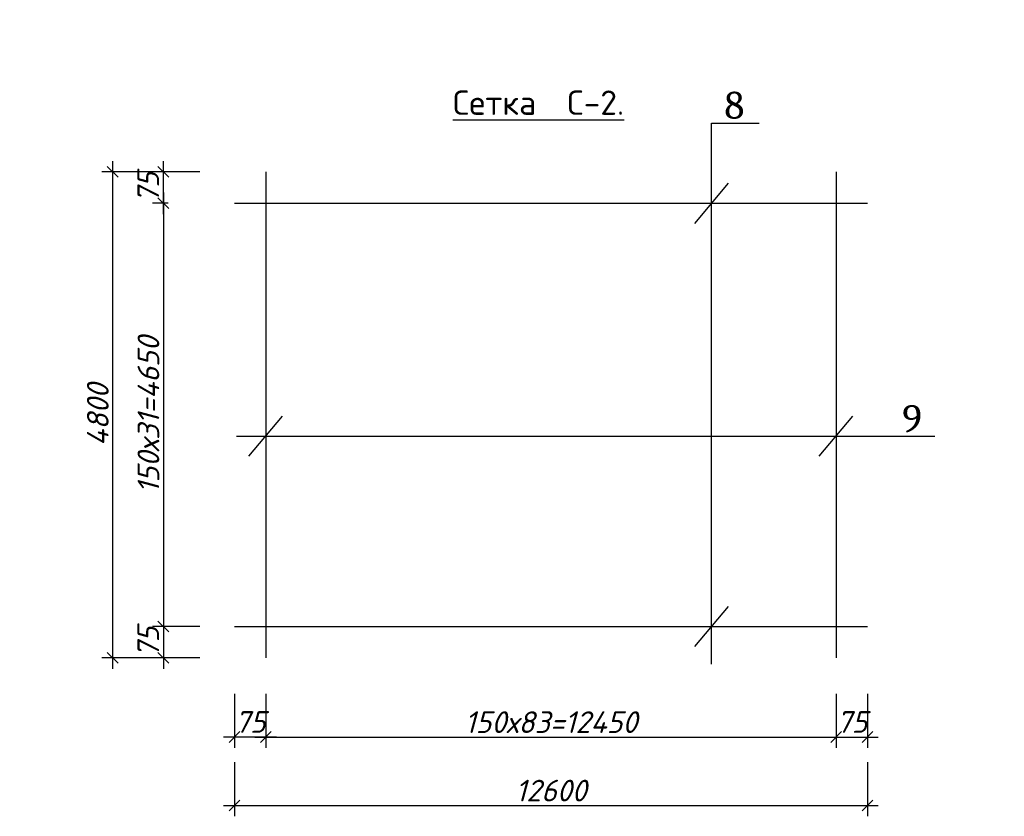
# Model space of a CAD drawing. Header units: millimetres. Extents: x -3143211 to -2549809, y 1060331 to 1341741.
# Tile 108 of 131: x -3028507 to -3010345, y 1256107 to 1270810. Entities that reach past the tile are written whole.
import ezdxf

# ---------------------------------------------------------------- set-up
doc = ezdxf.new("R2010")
doc.units = ezdxf.units.MM
doc.layers.add('размер', color=34, linetype='Continuous')
doc.layers.add('шрифт', color=1, linetype='Continuous')
doc.styles.get("Standard").update_dxf_attribs({"font": 'isocpeui.ttf'})
doc.dimstyles.new('STANDARD-100', dxfattribs={"dimtxt": 250, "dimasz": 200, "dimexe": 200, "dimexo": 200, "dimgap": 75, "dimtad": 1, "dimdec": 0, "dimzin": 0, "dimdsep": 46, "dimtxsty": 'Standard', "dimblk": 'OBLIQUE', "dimcen": 0.09, "dimdle": 200, "dimadec": 0, "dimazin": 0, "dimtfac": 1, "dimtdec": 0, "dimtofl": 0, "dimtmove": 0, "dimatfit": 3, "dimldrblk": 'OBLIQUE', "dimfxl": 1, "dimtolj": 1, "dimtzin": 0, "dimarcsym": 0})

# ---------------------------------------------------------------- blocks, each defined once
blk = doc.blocks.new('_Oblique')
at = {"color": 0, "linetype": 'ByBlock', "lineweight": -2}
blk.add_line((-0.5, -0.5), (0.5, 0.5), dxfattribs=at)
blk = doc.blocks.new('*D185')
at = {"color": 0, "lineweight": -2, "transparency": 16777216}
for p, q in [((-3023967, 1258370), (-3023967, 1257370)), ((-3013447, 1258370), (-3013447, 1257370)), ((-3024167, 1257570), (-3013247, 1257570))]:
    blk.add_line(p, q, dxfattribs=at)
at = {"layer": 'Defpoints', "color": 0, "transparency": 16777216}
for p in [(-3023967, 1259032), (-3013447, 1259032), (-3013447, 1257570)]:
    blk.add_point(p, dxfattribs=at)
at = {"color": 0, "lineweight": -2, "transparency": 16777216, "xscale": 200, "yscale": 200, "zscale": 200, "rotation": 180}
blk.add_blockref('_Oblique', (-3023967, 1257570), dxfattribs=at)
at = {"color": 0, "lineweight": -2, "transparency": 16777216, "xscale": 200, "yscale": 200, "zscale": 200}
blk.add_blockref('_Oblique', (-3013447, 1257570), dxfattribs=at)
at = {"color": 0, "transparency": 16777216, "insert": (-3018707, 1257845), "char_height": 400, "attachment_point": 5}
blk.add_mtext('\\A1;150х83=12450', dxfattribs=at)
blk = doc.blocks.new('*D191')
at = {"color": 0, "lineweight": -2, "transparency": 16777216}
for p, q in [((-3013447, 1258370), (-3013447, 1257370)), ((-3012869, 1258370), (-3012869, 1257370)), ((-3013647, 1257570), (-3012669, 1257570))]:
    blk.add_line(p, q, dxfattribs=at)
at = {"layer": 'Defpoints', "color": 0, "transparency": 16777216}
for p in [(-3012869, 1259610), (-3013447, 1259032), (-3012869, 1257570)]:
    blk.add_point(p, dxfattribs=at)
at = {"color": 0, "lineweight": -2, "transparency": 16777216, "xscale": 200, "yscale": 200, "zscale": 200, "rotation": 180}
blk.add_blockref('_Oblique', (-3013447, 1257570), dxfattribs=at)
at = {"color": 0, "lineweight": -2, "transparency": 16777216, "xscale": 200, "yscale": 200, "zscale": 200}
blk.add_blockref('_Oblique', (-3012869, 1257570), dxfattribs=at)
at = {"color": 0, "transparency": 16777216, "insert": (-3013158, 1257848), "char_height": 400, "attachment_point": 5}
blk.add_mtext('\\A1;75', dxfattribs=at)
blk = doc.blocks.new('*D192')
at = {"color": 0, "lineweight": -2, "transparency": 16777216}
for p, q in [((-3024545, 1258370), (-3024545, 1257370)), ((-3023967, 1258370), (-3023967, 1257370)), ((-3023767, 1257570), (-3024745, 1257570))]:
    blk.add_line(p, q, dxfattribs=at)
at = {"layer": 'Defpoints', "color": 0, "transparency": 16777216}
for p in [(-3024545, 1259610), (-3023967, 1259610), (-3024545, 1257570)]:
    blk.add_point(p, dxfattribs=at)
at = {"color": 0, "lineweight": -2, "transparency": 16777216, "xscale": 200, "yscale": 200, "zscale": 200, "rotation": 180}
blk.add_blockref('_Oblique', (-3024545, 1257570), dxfattribs=at)
at = {"color": 0, "lineweight": -2, "transparency": 16777216, "xscale": 200, "yscale": 200, "zscale": 200}
blk.add_blockref('_Oblique', (-3023967, 1257570), dxfattribs=at)
at = {"color": 0, "transparency": 16777216, "insert": (-3024256, 1257848), "char_height": 400, "attachment_point": 5}
blk.add_mtext('\\A1;75', dxfattribs=at)
blk = doc.blocks.new('*D186')
at = {"color": 0, "lineweight": -2, "transparency": 16777216}
for p, q in [((-3024545, 1257107), (-3024545, 1256107)), ((-3012869, 1257107), (-3012869, 1256107)), ((-3024745, 1256307), (-3012669, 1256307))]:
    blk.add_line(p, q, dxfattribs=at)
at = {"layer": 'Defpoints', "color": 0, "transparency": 16777216}
for p in [(-3024545, 1257445), (-3012869, 1257445), (-3012869, 1256307)]:
    blk.add_point(p, dxfattribs=at)
at = {"color": 0, "lineweight": -2, "transparency": 16777216, "xscale": 200, "yscale": 200, "zscale": 200, "rotation": 180}
blk.add_blockref('_Oblique', (-3024545, 1256307), dxfattribs=at)
at = {"color": 0, "lineweight": -2, "transparency": 16777216, "xscale": 200, "yscale": 200, "zscale": 200}
blk.add_blockref('_Oblique', (-3012869, 1256307), dxfattribs=at)
at = {"color": 0, "transparency": 16777216, "insert": (-3018707, 1256582), "char_height": 400, "attachment_point": 5}
blk.add_mtext('\\A1;12600', dxfattribs=at)
blk = doc.blocks.new('*D187')
at = {"color": 0, "lineweight": -2, "transparency": 16777216}
for p, q in [((-3026791, 1258832), (-3026791, 1268200)), ((-3025991, 1268000), (-3026991, 1268000)), ((-3025991, 1259032), (-3026991, 1259032))]:
    blk.add_line(p, q, dxfattribs=at)
at = {"layer": 'Defpoints', "color": 0, "transparency": 16777216}
for p in [(-3026791, 1268000), (-3024987, 1268000), (-3023967, 1259032)]:
    blk.add_point(p, dxfattribs=at)
at = {"color": 0, "lineweight": -2, "transparency": 16777216, "xscale": 200, "yscale": 200, "zscale": 200}
for p, rotation in [((-3026791, 1268000), 90), ((-3026791, 1259032), 270)]:
    blk.add_blockref('_Oblique', p, dxfattribs=dict(at, rotation=rotation))
at = {"color": 0, "transparency": 16777216, "insert": (-3027066, 1263516), "char_height": 400, "attachment_point": 5, "rotation": 90}
blk.add_mtext('\\A1;4800', dxfattribs=at)
blk = doc.blocks.new('*D188')
at = {"color": 0, "lineweight": -2, "transparency": 16777216}
for p, q in [((-3025857, 1267222), (-3025857, 1268200)), ((-3025187, 1268000), (-3026057, 1268000)), ((-3025765, 1267422), (-3026057, 1267422))]:
    blk.add_line(p, q, dxfattribs=at)
at = {"layer": 'Defpoints', "color": 0, "transparency": 16777216}
for p in [(-3025857, 1268000), (-3024987, 1268000), (-3025565, 1267422)]:
    blk.add_point(p, dxfattribs=at)
at = {"color": 0, "lineweight": -2, "transparency": 16777216, "xscale": 200, "yscale": 200, "zscale": 200}
for p, rotation in [((-3025857, 1268000), 90), ((-3025857, 1267422), 270)]:
    blk.add_blockref('_Oblique', p, dxfattribs=dict(at, rotation=rotation))
at = {"color": 0, "transparency": 16777216, "insert": (-3026135, 1267711), "char_height": 400, "attachment_point": 5, "rotation": 90}
blk.add_mtext('\\A1;75', dxfattribs=at)
blk = doc.blocks.new('*D189')
at = {"color": 0, "lineweight": -2, "transparency": 16777216}
for p, q in [((-3025857, 1267622), (-3025857, 1259410)), ((-3025765, 1267422), (-3026057, 1267422)), ((-3025765, 1259610), (-3026057, 1259610))]:
    blk.add_line(p, q, dxfattribs=at)
at = {"layer": 'Defpoints', "color": 0, "transparency": 16777216}
for p in [(-3025565, 1267422), (-3025857, 1259610), (-3025565, 1259610)]:
    blk.add_point(p, dxfattribs=at)
at = {"color": 0, "lineweight": -2, "transparency": 16777216, "xscale": 200, "yscale": 200, "zscale": 200}
for p, rotation in [((-3025857, 1267422), 90), ((-3025857, 1259610), 270)]:
    blk.add_blockref('_Oblique', p, dxfattribs=dict(at, rotation=rotation))
at = {"color": 0, "transparency": 16777216, "insert": (-3026132, 1263516), "char_height": 400, "attachment_point": 5, "rotation": 90}
blk.add_mtext('\\A1;150х31=4650', dxfattribs=at)
blk = doc.blocks.new('*D190')
at = {"color": 0, "lineweight": -2, "transparency": 16777216}
for p, q in [((-3025857, 1259810), (-3025857, 1258832)), ((-3025187, 1259610), (-3026057, 1259610)), ((-3025187, 1259032), (-3026057, 1259032))]:
    blk.add_line(p, q, dxfattribs=at)
at = {"layer": 'Defpoints', "color": 0, "transparency": 16777216}
for p in [(-3024987, 1259610), (-3025857, 1259032), (-3024987, 1259032)]:
    blk.add_point(p, dxfattribs=at)
at = {"color": 0, "lineweight": -2, "transparency": 16777216, "xscale": 200, "yscale": 200, "zscale": 200}
for p, rotation in [((-3025857, 1259610), 90), ((-3025857, 1259032), 270)]:
    blk.add_blockref('_Oblique', p, dxfattribs=dict(at, rotation=rotation))
at = {"color": 0, "transparency": 16777216, "insert": (-3026135, 1259321), "char_height": 400, "attachment_point": 5, "rotation": 90}
blk.add_mtext('\\A1;75', dxfattribs=at)

msp = doc.modelspace()

# ---------------------------------------------------------------- linework, layer by layer
for p, q in [((-3015746.06331, 1258917.30588), (-3015746.06331, 1268897.49068)), ((-3015746.06331, 1268897.49068), (-3014866.15143, 1268897.49068)), ((-3024505.85401, 1263123.22448), (-3011627.56164, 1263123.22448))]:
    msp.add_line(p, q)
at = {"lineweight": 30}
for p, q in [((-3023966.73279, 1267999.69885), (-3023966.73279, 1259032.45296)), ((-3013447.03605, 1267999.69885), (-3013447.03605, 1259032.45296)), ((-3016056.51414, 1267050.14286), (-3015435.61248, 1267793.71858)), ((-3024544.50092, 1267421.93072), (-3012869.26792, 1267421.93072)), ((-3024277.18363, 1262751.43662), (-3023656.28196, 1263495.01234)), ((-3013757.48688, 1262751.43662), (-3013136.58522, 1263495.01234)), ((-3016056.51414, 1259238.43323), (-3015435.61248, 1259982.00895)), ((-3024544.50092, 1259610.22109), (-3012869.26792, 1259610.22109))]:
    msp.add_line(p, q, dxfattribs=at)

# ---------------------------------------------------------------- texts
at = {"attachment_point": 1}
for s, insert, char_height, width in [('{\\fISOCPEUR|b0|i0|c204|p34;\\LСетка  С-2.}', (-3020515.21952, 1269503.12995), 450, 4081.4850113), ('{\\fCambria|b0|i0|c204|p18;8}', (-3015506.32692, 1269482.25593), 500, 175), ('{\\fCambria|b0|i0|c204|p18;9}', (-3012225.35523, 1263696.48633), 500, 175)]:
    msp.add_mtext(s, dxfattribs=dict(at, insert=insert, char_height=char_height, width=width))
at = {"layer": 'размер', "color": 0, "insert": (-3083856.07891, 1265328.58714), "char_height": 300, "width": 3744.2898568, "attachment_point": 1}
msp.add_mtext('\\pi1779.46288;{\\fTimes New Roman|b0|i0|c204|p18;7\\P\\pi146.55012;арматура Ø12 АШ\\P\\pi517.17016;шаг 200 мм по \\P\\pi875.56959;периметру}', dxfattribs=at)
at = {"layer": 'шрифт', "color": 0, "insert": (-3073014.8949, 1270782.59797), "char_height": 250, "width": 3877.7703677, "attachment_point": 1}
msp.add_mtext('\\pi4.58453;{\\fTimes New Roman|b0|i0|c204|p18;Подводящий тр-Ø219мм \\P\\pi67.1296;Отводящий тр- Ø219мм \\P\\pi1139.0474;отм -0.460}', dxfattribs=at)

# ---------------------------------------------------------------- dimensions: what is measured, and where the dimension line sits
for base, p1, p2, text, picture, middle in [((-3026790.77223, 1267999.69885), (-3023966.73279, 1259032.45296), (-3024987.01643, 1267999.69885), '4800', '*D187', (-3027065.77223, 1263516.07591)), ((-3025857.01484, 1259610.22109), (-3025564.78456, 1267421.93072), (-3025564.78456, 1259610.22109), '150х31=4650', '*D189', (-3026132.01484, 1263516.07591))]:
    dim = msp.add_linear_dim(base=base, p1=p1, p2=p2, angle=90, text=text, dimstyle='STANDARD-100', override={"dimtxt": 400, "dimfxl": 800, "dimfxlon": 1})
    dim.commit()
    dim.dimension.update_dxf_attribs({"geometry": picture, "text_midpoint": middle})
for base, p1, p2, picture, middle in [((-3025857.01484, 1267999.69885), (-3025564.78456, 1267421.93072), (-3024987.01643, 1267999.69885), '*D188', (-3025857.01484, 1267710.81478)), ((-3025857.01484, 1259032.45296), (-3024987.01643, 1259610.22109), (-3024987.01643, 1259032.45296), '*D190', (-3025857.01484, 1259321.33703))]:
    dim = msp.add_linear_dim(base=base, p1=p1, p2=p2, angle=90, text='75', dimstyle='STANDARD-100', override={"dimtxt": 400, "dimfxl": 800, "dimfxlon": 1})
    dim.commit()
    dim.dimension.update_dxf_attribs({"geometry": picture, "text_midpoint": middle, "dimtype": 160})
for base, p1, p2, picture, middle in [((-3024544.50092, 1257570.49238), (-3023966.73279, 1259610.22109), (-3024544.50092, 1259610.22109), '*D192', (-3024255.61686, 1257570.49238)), ((-3012869.26792, 1257570.49238), (-3013447.03605, 1259032.45296), (-3012869.26792, 1259610.22109), '*D191', (-3013158.15198, 1257570.49238))]:
    dim = msp.add_linear_dim(base=base, p1=p1, p2=p2, text='75', dimstyle='STANDARD-100', override={"dimtxt": 400, "dimfxl": 800, "dimfxlon": 1})
    dim.commit()
    dim.dimension.update_dxf_attribs({"geometry": picture, "text_midpoint": middle, "dimtype": 160})
for base, p1, p2, text, picture, middle in [((-3013447.03605, 1257570.49238), (-3023966.73279, 1259032.45296), (-3013447.03605, 1259032.45296), '150х83=12450', '*D185', (-3018706.88442, 1257845.49238)), ((-3012869.26792, 1256307.01875), (-3024544.50092, 1257445.49238), (-3012869.26792, 1257445.49238), '12600', '*D186', (-3018706.88442, 1256582.01875))]:
    dim = msp.add_linear_dim(base=base, p1=p1, p2=p2, text=text, dimstyle='STANDARD-100', override={"dimtxt": 400, "dimfxl": 800, "dimfxlon": 1})
    dim.commit()
    dim.dimension.update_dxf_attribs({"geometry": picture, "text_midpoint": middle})

doc.saveas('drawing.dxf')
